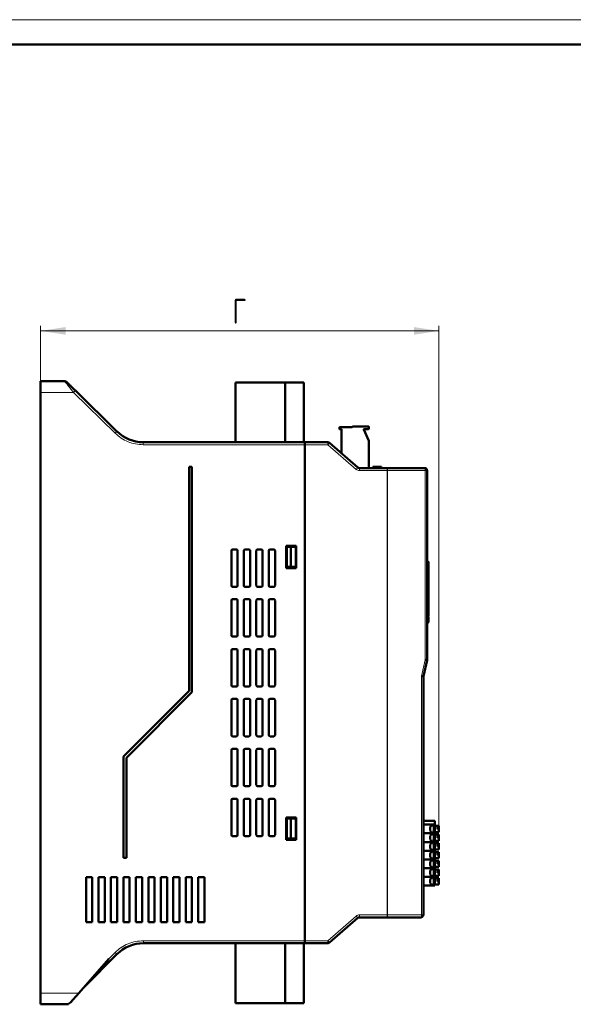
# Model space of a CAD drawing. Header units: millimetres. Extents: x 0 to 420, y 0 to 297.
# Tile 12 of 13: x 173 to 284, y 99 to 297. Entities that reach past the tile are written whole.
import ezdxf

# ---------------------------------------------------------------- set-up
doc = ezdxf.new("R2010")
doc.units = ezdxf.units.MM
doc.styles.add('SLDTEXTSTYLE0', font='TXT', dxfattribs={"width": 0.7, "bigfont": 'bigfont'})
doc.styles.add('SLDTEXTSTYLE1', font='TXT', dxfattribs={"width": 0.7})
doc.dimstyles.new('SLDDIMSTYLE0', dxfattribs={"dimtxt": 5, "dimasz": 5, "dimexe": 0, "dimexo": 0.0625, "dimgap": 1.25, "dimtad": 2, "dimdec": 1, "dimlfac": 2, "dimrnd": 1e-09, "dimzin": 12, "dimdsep": 46, "dimtxsty": 'SLDTEXTSTYLE1', "dimsah": 1, "dimcen": 0.09, "dimadec": 0, "dimazin": 3, "dimtfac": 1, "dimtdec": 3, "dimtofl": 0, "dimtmove": 0, "dimatfit": 3, "dimfxl": 1, "dimfrac": 2, "dimtolj": 1, "dimtzin": 12, "dimarcsym": 0})

# ---------------------------------------------------------------- blocks, each defined once
blk = doc.blocks.new('_D_2')
at = {"color": 7, "linetype": 'Continuous', "lineweight": 0}
for p, q in [((177.26, 224.5), (177.26, 235.57)), ((257.11, 135.3), (257.11, 235.57)), ((177.26, 234.57), (257.11, 234.57))]:
    blk.add_line(p, q, dxfattribs=at)
at = {"color": 7, "linetype": 'Continuous', "lineweight": 18}
for points in [[(177.26, 234.57), (182.26, 233.81), (182.26, 235.34)], [(257.11, 234.57), (252.11, 235.34), (252.11, 233.81)]]:
    blk.add_solid(points, dxfattribs=at)
at = {"color": 7, "linetype": 'Continuous', "lineweight": 18, "insert": (215.76, 241.02), "char_height": 5, "attachment_point": 1, "style": 'SLDTEXTSTYLE0'}
blk.add_mtext('Г', dxfattribs=at)

msp = doc.modelspace()

# ---------------------------------------------------------------- linework, layer by layer
at = {"color": 7, "linetype": 'Continuous', "lineweight": 18}
msp.add_line((0, 297), (420, 297), dxfattribs=at)
at = {"color": 7, "linetype": 'Continuous', "lineweight": 50}
for p, q in [((415, 292), (20, 292)), ((177.258, 224.489), (177.258, 222.239)), ((182.045, 224.489), (177.258, 224.489)), ((182.258, 224.473), (182.221, 224.489)), ((182.258, 224.489), (182.221, 224.489)), ((182.258, 224.473), (182.258, 224.489)), ((182.464, 224.327), (182.258, 224.473)), ((182.464, 224.327), (182.258, 224.473)), ((216.308, 212.239), (216.308, 224.239)), ((226.308, 224.239), (216.308, 224.239)), ((226.308, 224.239), (226.308, 212.239)), ((230.008, 224.239), (226.308, 224.239)), ((230.008, 224.239), (230.008, 212.239)), ((177.258, 101.739), (177.258, 222.239)), ((192.569, 214.391), (184.226, 222.595)), ((239.768, 215.339), (239.768, 215.314)), ((243.018, 215.389), (239.818, 215.389)), ((243.068, 214.939), (243.068, 215.339)), ((237.168, 215.214), (237.168, 214.939)), ((239.718, 215.264), (237.218, 215.264)), ((237.218, 214.889), (237.518, 214.889)), ((237.568, 214.839), (237.568, 210.022)), ((243.068, 212.539), (242.098, 214.819)), ((242.144, 214.889), (243.018, 214.889)), ((230.258, 212.239), (197.828, 212.239)), ((234.822, 212.239), (230.258, 212.239)), ((230.258, 212.239), (230.258, 211.739)), ((230.258, 112.239), (230.258, 211.739)), ((240.867, 207.166), (235.149, 212.117)), ((243.068, 207.044), (243.068, 212.539)), ((207.608, 207.273), (207.008, 207.273)), ((207.008, 207.273), (207.008, 162.338)), ((207.608, 162.089), (207.608, 207.273)), ((246.712, 207.044), (241.195, 207.044)), ((243.888, 207.294), (243.888, 207.044)), ((244.074, 207.294), (243.888, 207.294)), ((244.074, 207.294), (244.074, 207.044)), ((245.638, 207.294), (244.074, 207.294)), ((245.638, 207.294), (245.638, 207.044)), ((254.258, 207.044), (246.712, 207.044)), ((254.758, 206.544), (254.758, 168.539)), ((215.508, 190.489), (215.508, 183.489)), ((216.508, 190.739), (215.758, 190.739)), ((216.758, 183.489), (216.758, 190.489)), ((218.008, 190.489), (218.008, 183.489)), ((219.008, 190.739), (218.258, 190.739)), ((219.258, 183.489), (219.258, 190.489)), ((220.508, 190.489), (220.508, 183.489)), ((221.508, 190.739), (220.758, 190.739)), ((221.758, 183.489), (221.758, 190.489)), ((223.008, 190.489), (223.008, 183.489)), ((224.008, 190.739), (223.258, 190.739)), ((224.258, 183.489), (224.258, 190.489)), ((228.508, 191.489), (226.508, 191.489)), ((226.508, 191.489), (226.508, 186.989)), ((226.658, 191.239), (226.658, 187.239)), ((226.658, 191.239), (227.408, 191.239)), ((227.408, 187.239), (227.408, 191.239)), ((227.408, 191.239), (228.408, 191.239)), ((228.408, 191.239), (228.408, 187.239)), ((228.408, 191.239), (228.508, 191.239)), ((228.508, 186.989), (228.508, 191.489)), ((254.958, 188.289), (254.758, 188.289)), ((255.008, 188.239), (255.008, 187.177)), ((226.508, 186.989), (228.508, 186.989)), ((227.408, 187.239), (226.658, 187.239)), ((228.408, 187.239), (227.408, 187.239)), ((228.508, 187.239), (228.408, 187.239)), ((254.958, 186.254), (254.758, 186.254)), ((254.908, 185.892), (254.758, 185.892)), ((255.008, 187.177), (255.008, 186.496)), ((255.008, 186.496), (255.008, 186.204)), ((255.008, 186.204), (255.008, 186.021)), ((255.008, 186.021), (255.008, 185.792)), ((255.008, 185.792), (255.008, 185.508)), ((255.008, 185.508), (255.008, 182)), ((255.013, 184.308), (255.008, 184.308)), ((255.013, 184.055), (255.008, 184.055)), ((255.013, 184.009), (255.008, 184.009)), ((255.013, 184.003), (255.008, 184.003)), ((255.013, 183.503), (255.013, 184.003)), ((215.758, 183.239), (216.508, 183.239)), ((218.258, 183.239), (219.008, 183.239)), ((220.758, 183.239), (221.508, 183.239)), ((223.258, 183.239), (224.008, 183.239)), ((255.013, 183.503), (255.008, 183.503)), ((255.013, 183.496), (255.008, 183.496)), ((255.013, 183.408), (255.008, 183.408)), ((255.013, 183.373), (255.008, 183.373)), ((255.013, 183.333), (255.008, 183.333)), ((255.013, 183.184), (255.008, 183.184)), ((255.013, 182.995), (255.008, 182.995)), ((255.013, 182.895), (255.008, 182.895)), ((255.013, 182.851), (255.008, 182.851)), ((255.013, 182.726), (255.008, 182.726)), ((255.013, 182.583), (255.008, 182.583)), ((255.013, 182.576), (255.008, 182.576)), ((255.013, 182.211), (255.008, 182.211)), ((255.013, 182.205), (255.008, 182.205)), ((255.013, 182.109), (255.008, 182.109)), ((255.008, 182), (255.008, 181.633)), ((255.013, 183.309), (255.013, 183.324)), ((255.013, 182.851), (255.013, 182.726)), ((255.013, 182.211), (255.013, 182.576)), ((255.013, 182.109), (255.013, 182.19)), ((215.508, 180.489), (215.508, 173.489)), ((216.508, 180.739), (215.758, 180.739)), ((216.758, 173.489), (216.758, 180.489)), ((218.008, 180.489), (218.008, 173.489)), ((219.008, 180.739), (218.258, 180.739)), ((219.258, 173.489), (219.258, 180.489)), ((220.508, 180.489), (220.508, 173.489)), ((221.508, 180.739), (220.758, 180.739)), ((221.758, 173.489), (221.758, 180.489)), ((223.008, 180.489), (223.008, 173.489)), ((224.008, 180.739), (223.258, 180.739)), ((224.258, 173.489), (224.258, 180.489)), ((254.758, 181.533), (254.908, 181.533)), ((255.008, 181.633), (255.008, 179.557)), ((254.758, 179.323), (254.958, 179.323)), ((255.008, 179.557), (255.008, 179.373)), ((255.008, 179.373), (255.008, 179.116)), ((255.008, 179.116), (255.008, 178.539)), ((255.008, 178.539), (255.008, 177.339)), ((254.758, 177.289), (254.958, 177.289)), ((254.758, 176.024), (254.908, 176.024)), ((215.758, 173.239), (216.508, 173.239)), ((218.258, 173.239), (219.008, 173.239)), ((220.758, 173.239), (221.508, 173.239)), ((223.258, 173.239), (224.008, 173.239)), ((215.508, 170.489), (215.508, 163.489)), ((216.508, 170.739), (215.758, 170.739)), ((216.758, 163.489), (216.758, 170.489)), ((218.008, 170.489), (218.008, 163.489)), ((219.008, 170.739), (218.258, 170.739)), ((219.258, 163.489), (219.258, 170.489)), ((220.508, 170.489), (220.508, 163.489)), ((221.508, 170.739), (220.758, 170.739)), ((221.758, 163.489), (221.758, 170.489)), ((223.008, 170.489), (223.008, 163.489)), ((224.008, 170.739), (223.258, 170.739)), ((224.258, 163.489), (224.258, 170.489)), ((254.008, 165.289), (254.758, 168.539)), ((254.008, 117.434), (254.008, 165.289)), ((254.008, 164.039), (254.008, 118.784)), ((207.008, 162.338), (193.858, 149.188)), ((194.458, 148.939), (207.608, 162.089)), ((215.758, 163.239), (216.508, 163.239)), ((218.258, 163.239), (219.008, 163.239)), ((220.758, 163.239), (221.508, 163.239)), ((223.258, 163.239), (224.008, 163.239)), ((215.508, 160.489), (215.508, 153.489)), ((216.508, 160.739), (215.758, 160.739)), ((216.758, 153.489), (216.758, 160.489)), ((218.008, 160.489), (218.008, 153.489)), ((219.008, 160.739), (218.258, 160.739)), ((219.258, 153.489), (219.258, 160.489)), ((220.508, 160.489), (220.508, 153.489)), ((221.508, 160.739), (220.758, 160.739)), ((221.758, 153.489), (221.758, 160.489)), ((223.008, 160.489), (223.008, 153.489)), ((224.008, 160.739), (223.258, 160.739)), ((224.258, 153.489), (224.258, 160.489)), ((215.758, 153.239), (216.508, 153.239)), ((218.258, 153.239), (219.008, 153.239)), ((220.758, 153.239), (221.508, 153.239)), ((223.258, 153.239), (224.008, 153.239)), ((215.508, 150.489), (215.508, 143.489)), ((216.508, 150.739), (215.758, 150.739)), ((216.758, 143.489), (216.758, 150.489)), ((218.008, 150.489), (218.008, 143.489)), ((219.008, 150.739), (218.258, 150.739)), ((219.258, 143.489), (219.258, 150.489)), ((220.508, 150.489), (220.508, 143.489)), ((221.508, 150.739), (220.758, 150.739)), ((221.758, 143.489), (221.758, 150.489)), ((223.008, 150.489), (223.008, 143.489)), ((224.008, 150.739), (223.258, 150.739)), ((224.258, 143.489), (224.258, 150.489)), ((193.858, 149.188), (193.858, 128.873)), ((194.458, 128.873), (194.458, 148.939)), ((215.758, 143.239), (216.508, 143.239)), ((218.258, 143.239), (219.008, 143.239)), ((220.758, 143.239), (221.508, 143.239)), ((223.258, 143.239), (224.008, 143.239)), ((215.508, 140.489), (215.508, 133.489)), ((216.508, 140.739), (215.758, 140.739)), ((216.758, 133.489), (216.758, 140.489)), ((218.008, 140.489), (218.008, 133.489)), ((219.008, 140.739), (218.258, 140.739)), ((219.258, 133.489), (219.258, 140.489)), ((220.508, 140.489), (220.508, 133.489)), ((221.508, 140.739), (220.758, 140.739)), ((221.758, 133.489), (221.758, 140.489)), ((223.008, 140.489), (223.008, 133.489)), ((224.008, 140.739), (223.258, 140.739)), ((224.258, 133.489), (224.258, 140.489)), ((228.508, 136.989), (226.508, 136.989)), ((226.508, 136.989), (226.508, 132.489)), ((226.658, 136.739), (226.658, 132.739)), ((226.658, 136.739), (227.408, 136.739)), ((227.408, 132.739), (227.408, 136.739)), ((227.408, 136.739), (228.408, 136.739)), ((228.408, 132.739), (228.408, 136.739)), ((228.408, 136.739), (228.508, 136.739)), ((228.508, 132.489), (228.508, 136.989)), ((254.058, 136.289), (254.008, 136.289)), ((254.058, 135.539), (254.058, 136.289)), ((254.058, 136.289), (256.308, 136.289)), ((256.308, 135.539), (256.308, 136.289)), ((254.008, 135.539), (254.058, 135.539)), ((254.058, 135.539), (256.308, 135.539)), ((254.058, 133.789), (254.058, 135.539)), ((256.308, 133.789), (256.308, 135.539)), ((256.858, 135.289), (256.308, 135.289)), ((256.858, 135.289), (257.108, 135.289)), ((256.858, 135.289), (256.858, 134.638)), ((257.108, 134.638), (256.858, 134.638)), ((257.108, 135.289), (257.108, 134.638)), ((257.108, 134.638), (257.108, 134.039)), ((215.758, 133.239), (216.508, 133.239)), ((218.258, 133.239), (219.008, 133.239)), ((220.758, 133.239), (221.508, 133.239)), ((223.258, 133.239), (224.008, 133.239)), ((226.508, 132.489), (228.508, 132.489)), ((227.408, 132.739), (226.658, 132.739)), ((228.408, 132.739), (227.408, 132.739)), ((228.508, 132.739), (228.408, 132.739)), ((254.058, 133.789), (254.008, 133.789)), ((254.058, 132.039), (254.058, 133.789)), ((254.058, 133.789), (256.308, 133.789)), ((257.108, 134.039), (256.308, 134.039)), ((256.308, 132.039), (256.308, 133.789)), ((256.858, 133.539), (256.308, 133.539)), ((256.858, 133.539), (256.858, 132.888)), ((256.858, 133.539), (257.108, 133.539)), ((257.108, 132.888), (256.858, 132.888)), ((257.108, 133.539), (257.108, 132.888)), ((257.108, 132.888), (257.108, 132.289)), ((254.008, 132.039), (254.058, 132.039)), ((254.058, 132.039), (256.308, 132.039)), ((254.058, 130.289), (254.058, 132.039)), ((257.108, 132.289), (256.308, 132.289)), ((256.308, 130.289), (256.308, 132.039)), ((256.858, 131.789), (256.308, 131.789)), ((257.108, 130.539), (256.308, 130.539)), ((256.858, 131.789), (256.858, 131.138)), ((256.858, 131.789), (257.108, 131.789)), ((257.108, 131.138), (256.858, 131.138)), ((257.108, 131.789), (257.108, 131.138)), ((257.108, 131.138), (257.108, 130.539)), ((193.858, 128.873), (194.458, 128.873)), ((254.058, 130.289), (254.008, 130.289)), ((254.008, 128.539), (254.058, 128.539)), ((254.058, 128.539), (254.058, 130.289)), ((254.058, 130.289), (256.308, 130.289)), ((254.058, 128.539), (256.308, 128.539)), ((254.058, 126.789), (254.058, 128.539)), ((256.308, 128.539), (256.308, 130.289)), ((256.858, 130.039), (256.308, 130.039)), ((257.108, 128.789), (256.308, 128.789)), ((256.308, 126.789), (256.308, 128.539)), ((256.858, 130.039), (256.858, 129.388)), ((256.858, 130.039), (257.108, 130.039)), ((257.108, 129.388), (256.858, 129.388)), ((257.108, 130.039), (257.108, 129.388)), ((257.108, 129.388), (257.108, 128.789)), ((254.058, 126.789), (254.008, 126.789)), ((254.058, 125.039), (254.058, 126.789)), ((254.058, 126.789), (256.308, 126.789)), ((256.858, 128.289), (256.308, 128.289)), ((257.108, 127.039), (256.308, 127.039)), ((256.308, 125.039), (256.308, 126.789)), ((256.858, 126.539), (256.308, 126.539)), ((256.858, 128.289), (256.858, 127.638)), ((256.858, 128.289), (257.108, 128.289)), ((257.108, 127.638), (256.858, 127.638)), ((256.858, 126.539), (256.858, 125.888)), ((256.858, 126.539), (257.108, 126.539)), ((257.108, 128.289), (257.108, 127.638)), ((257.108, 127.638), (257.108, 127.039)), ((257.108, 126.539), (257.108, 125.888)), ((187.608, 124.989), (186.358, 124.989)), ((186.358, 124.989), (186.358, 115.989)), ((187.608, 115.989), (187.608, 124.989)), ((190.108, 124.989), (188.858, 124.989)), ((188.858, 124.989), (188.858, 115.989)), ((190.108, 115.989), (190.108, 124.989)), ((192.608, 124.989), (191.358, 124.989)), ((191.358, 124.989), (191.358, 115.989)), ((192.608, 115.989), (192.608, 124.989)), ((195.108, 124.989), (193.858, 124.989)), ((193.858, 124.989), (193.858, 115.989)), ((195.108, 115.989), (195.108, 124.989)), ((197.608, 124.989), (196.358, 124.989)), ((196.358, 124.989), (196.358, 115.989)), ((197.608, 115.989), (197.608, 124.989)), ((200.108, 124.989), (198.858, 124.989)), ((198.858, 124.989), (198.858, 115.989)), ((200.108, 115.989), (200.108, 124.989)), ((202.608, 124.989), (201.358, 124.989)), ((201.358, 124.989), (201.358, 115.989)), ((202.608, 115.989), (202.608, 124.989)), ((205.108, 124.989), (203.858, 124.989)), ((203.858, 124.989), (203.858, 115.989)), ((205.108, 115.989), (205.108, 124.989)), ((207.608, 124.989), (206.358, 124.989)), ((206.358, 124.989), (206.358, 115.989)), ((207.608, 115.989), (207.608, 124.989)), ((210.108, 124.989), (208.858, 124.989)), ((208.858, 124.989), (208.858, 115.989)), ((210.108, 115.989), (210.108, 124.989)), ((254.008, 125.039), (254.058, 125.039)), ((254.058, 125.039), (256.308, 125.039)), ((254.058, 123.289), (254.058, 125.039)), ((257.108, 125.289), (256.308, 125.289)), ((256.308, 123.289), (256.308, 125.039)), ((256.858, 124.789), (256.308, 124.789)), ((257.108, 125.888), (256.858, 125.888)), ((256.858, 124.789), (256.858, 124.138)), ((256.858, 124.789), (257.108, 124.789)), ((257.108, 125.888), (257.108, 125.289)), ((257.108, 124.789), (257.108, 124.138)), ((254.008, 123.289), (254.058, 123.289)), ((254.058, 123.289), (256.308, 123.289)), ((257.108, 123.539), (256.308, 123.539)), ((257.108, 124.138), (256.858, 124.138)), ((257.108, 124.138), (257.108, 123.539)), ((235.149, 111.861), (240.867, 116.812)), ((241.195, 116.934), (246.712, 116.934)), ((246.712, 116.934), (253.508, 116.934)), ((186.358, 115.989), (187.608, 115.989)), ((188.858, 115.989), (190.108, 115.989)), ((191.358, 115.989), (192.608, 115.989)), ((193.858, 115.989), (195.108, 115.989)), ((196.358, 115.989), (197.608, 115.989)), ((198.858, 115.989), (200.108, 115.989)), ((201.358, 115.989), (202.608, 115.989)), ((203.858, 115.989), (205.108, 115.989)), ((206.358, 115.989), (207.608, 115.989)), ((208.858, 115.989), (210.108, 115.989)), ((197.865, 111.739), (230.258, 111.739)), ((216.308, 111.739), (216.308, 99.739)), ((226.308, 111.739), (226.308, 99.739)), ((230.008, 111.739), (230.008, 99.739)), ((230.258, 112.239), (230.258, 111.739)), ((230.258, 111.739), (234.822, 111.739)), ((186.026, 103.007), (192.562, 109.542)), ((190.906, 108.593), (184.919, 101.739)), ((177.258, 99.489), (177.258, 101.739)), ((183.809, 100.468), (184.919, 101.739)), ((177.258, 99.489), (182.258, 99.489)), ((182.258, 99.489), (182.258, 99.558)), ((182.258, 99.539), (182.846, 99.539)), ((216.308, 99.739), (226.308, 99.739)), ((230.008, 99.739), (226.308, 99.739))]:
    msp.add_line(p, q, dxfattribs=at)
at = {"color": 9, "linetype": 'Continuous', "lineweight": 18}
for p, q in [((177.258, 222.239), (183.875, 222.239)), ((183.875, 222.239), (192.219, 214.034)), ((192.569, 214.391), (192.219, 214.034)), ((197.828, 212.239), (197.828, 211.739)), ((197.828, 211.739), (230.258, 211.739)), ((230.258, 211.739), (234.822, 211.739)), ((234.822, 211.739), (234.822, 212.239)), ((234.822, 211.739), (235.149, 212.117)), ((234.822, 211.739), (240.54, 206.788)), ((240.54, 206.788), (240.867, 207.166)), ((241.195, 207.044), (241.195, 206.544)), ((241.195, 206.544), (246.712, 206.544)), ((246.712, 206.544), (246.712, 207.044)), ((246.712, 206.544), (246.712, 117.434)), ((246.712, 206.544), (246.804, 206.544)), ((246.804, 117.434), (246.804, 206.544)), ((246.804, 206.544), (254.35, 206.544)), ((254.35, 206.544), (254.35, 168.596)), ((254.35, 206.544), (254.758, 206.544)), ((254.958, 187.217), (254.958, 188.289)), ((254.758, 187.217), (254.958, 187.217)), ((254.958, 186.461), (254.758, 186.461)), ((254.958, 186.05), (254.758, 186.05)), ((254.908, 185.537), (254.908, 185.892)), ((254.958, 186.461), (254.958, 187.217)), ((254.958, 186.254), (254.958, 186.461)), ((254.958, 186.05), (254.958, 186.254)), ((254.958, 185.879), (254.958, 186.05)), ((254.908, 185.537), (254.758, 185.537)), ((254.908, 181.991), (254.908, 185.537)), ((254.758, 181.991), (254.908, 181.991)), ((254.908, 181.533), (254.908, 181.991)), ((254.958, 179.527), (254.958, 181.546)), ((254.758, 179.527), (254.958, 179.527)), ((254.758, 179.116), (255.008, 179.116)), ((254.958, 178.36), (254.758, 178.36)), ((254.958, 179.323), (254.958, 179.527)), ((254.958, 177.289), (254.958, 178.36)), ((254.35, 168.596), (253.6, 165.346)), ((253.6, 165.346), (253.6, 117.434)), ((240.54, 117.19), (234.822, 112.239)), ((240.54, 117.19), (240.867, 116.812)), ((246.712, 117.434), (241.195, 117.434)), ((241.195, 117.434), (241.195, 116.934)), ((246.712, 116.934), (246.712, 117.434)), ((246.804, 117.434), (246.712, 117.434)), ((253.6, 117.434), (246.804, 117.434)), ((254.008, 117.434), (253.6, 117.434)), ((230.258, 112.239), (197.865, 112.239)), ((197.865, 111.739), (197.865, 112.239)), ((234.822, 112.239), (230.258, 112.239)), ((234.822, 112.239), (235.149, 111.861)), ((234.822, 111.739), (234.822, 112.239)), ((192.208, 109.895), (190.906, 108.593)), ((192.562, 109.542), (192.208, 109.895)), ((184.919, 101.739), (177.258, 101.739)), ((182.258, 99.558), (182.839, 99.558))]:
    msp.add_line(p, q, dxfattribs=at)
at = {"color": 9, "linetype": 'Continuous', "lineweight": 18, "flags": 128}
for points in [[(254.958, 186.05), (254.968, 186.05), (254.977, 186.048), (254.986, 186.045), (254.994, 186.042), (255, 186.037), (255.004, 186.032), (255.007, 186.026), (255.008, 186.021)], [(255.008, 185.508), (255.006, 185.514), (255.001, 185.519), (254.991, 185.524), (254.979, 185.528), (254.964, 185.532), (254.947, 185.535), (254.928, 185.536), (254.908, 185.537)], [(255.008, 179.557), (255.007, 179.551), (255.004, 179.545), (255, 179.54), (254.994, 179.536), (254.986, 179.532), (254.977, 179.529), (254.968, 179.527), (254.958, 179.527)]]:
    msp.add_lwpolyline(points, dxfattribs=at)
at = {"color": 7, "linetype": 'Continuous', "lineweight": 50, "flags": 128}
for points in [[(256.128, 134.664), (256.099, 134.951), (256.015, 135.194), (255.89, 135.356), (255.742, 135.414), (255.595, 135.356), (255.469, 135.194), (255.386, 134.951), (255.356, 134.664), (255.386, 134.377), (255.469, 134.133), (255.595, 133.971), (255.742, 133.914), (255.89, 133.971), (256.015, 134.133), (256.099, 134.377), (256.128, 134.664)], [(256.128, 132.914), (256.099, 133.201), (256.015, 133.444), (255.89, 133.606), (255.742, 133.664), (255.595, 133.606), (255.469, 133.444), (255.386, 133.201), (255.356, 132.914), (255.386, 132.627), (255.469, 132.383), (255.595, 132.221), (255.742, 132.164), (255.89, 132.221), (256.015, 132.383), (256.099, 132.627), (256.128, 132.914)], [(256.128, 131.164), (256.099, 131.451), (256.015, 131.694), (255.89, 131.856), (255.742, 131.914), (255.595, 131.856), (255.469, 131.694), (255.386, 131.451), (255.356, 131.164), (255.386, 130.877), (255.469, 130.633), (255.595, 130.471), (255.742, 130.414), (255.89, 130.471), (256.015, 130.633), (256.099, 130.877), (256.128, 131.164)], [(256.128, 129.414), (256.099, 129.701), (256.015, 129.944), (255.89, 130.106), (255.742, 130.164), (255.595, 130.106), (255.469, 129.944), (255.386, 129.701), (255.356, 129.414), (255.386, 129.127), (255.469, 128.883), (255.595, 128.721), (255.742, 128.664), (255.89, 128.721), (256.015, 128.883), (256.099, 129.127), (256.128, 129.414)], [(256.128, 127.664), (256.099, 127.951), (256.015, 128.194), (255.89, 128.356), (255.742, 128.414), (255.595, 128.356), (255.469, 128.194), (255.386, 127.951), (255.356, 127.664), (255.386, 127.377), (255.469, 127.133), (255.595, 126.971), (255.742, 126.914), (255.89, 126.971), (256.015, 127.133), (256.099, 127.377), (256.128, 127.664)], [(256.128, 125.914), (256.099, 126.201), (256.015, 126.444), (255.89, 126.606), (255.742, 126.664), (255.595, 126.606), (255.469, 126.444), (255.386, 126.201), (255.356, 125.914), (255.386, 125.627), (255.469, 125.383), (255.595, 125.221), (255.742, 125.164), (255.89, 125.221), (256.015, 125.383), (256.099, 125.627), (256.128, 125.914)], [(256.128, 124.164), (256.099, 124.451), (256.015, 124.694), (255.89, 124.856), (255.742, 124.914), (255.595, 124.856), (255.469, 124.694), (255.386, 124.451), (255.356, 124.164), (255.386, 123.877), (255.469, 123.633), (255.595, 123.471), (255.742, 123.414), (255.89, 123.471), (256.015, 123.633), (256.099, 123.877), (256.128, 124.164)]]:
    msp.add_lwpolyline(points, dxfattribs=at)
at = {"color": 7, "linetype": 'Continuous', "lineweight": 50}
for centre, radius, start, end in [((239.718, 215.314), 0.05, 270, 0), ((239.818, 215.339), 0.05, 90, 180), ((243.018, 215.339), 0.05, 0, 90), ((197.828, 219.739), 7.5, 225.48235, 270), ((237.218, 215.214), 0.05, 90, 180), ((237.218, 214.939), 0.05, 180, 270), ((237.518, 214.839), 0.05, 0, 90), ((242.144, 214.839), 0.05, 90, 203.0513), ((243.018, 214.939), 0.05, 270, 0), ((234.822, 211.739), 0.5, 49.11289, 90), ((241.195, 207.544), 0.5, 229.11289, 270), ((215.758, 190.489), 0.25, 90, 180), ((216.508, 190.489), 0.25, 0, 90), ((218.258, 190.489), 0.25, 90, 180), ((219.008, 190.489), 0.25, 0, 90), ((220.758, 190.489), 0.25, 90, 180), ((221.508, 190.489), 0.25, 0, 90), ((223.258, 190.489), 0.25, 90, 180), ((224.008, 190.489), 0.25, 0, 90), ((254.958, 188.239), 0.05, 0, 90), ((254.908, 185.792), 0.1, 0, 90), ((254.958, 186.204), 0.05, 0, 90), ((215.758, 183.489), 0.25, 180, 270), ((216.508, 183.489), 0.25, 270, 0), ((218.258, 183.489), 0.25, 180, 270), ((219.008, 183.489), 0.25, 270, 0), ((220.758, 183.489), 0.25, 180, 270), ((221.508, 183.489), 0.25, 270, 0), ((223.258, 183.489), 0.25, 180, 270), ((224.008, 183.489), 0.25, 270, 0), ((215.758, 180.489), 0.25, 90, 180), ((216.508, 180.489), 0.25, 0, 90), ((218.258, 180.489), 0.25, 90, 180), ((219.008, 180.489), 0.25, 0, 90), ((220.758, 180.489), 0.25, 90, 180), ((221.508, 180.489), 0.25, 0, 90), ((223.258, 180.489), 0.25, 90, 180), ((224.008, 180.489), 0.25, 0, 90), ((254.908, 181.633), 0.1, 270, 0), ((254.958, 179.373), 0.05, 270, 0), ((254.908, 176.124), 0.1, 271.37421, 359.98527), ((254.958, 177.339), 0.05, 270, 0), ((215.758, 173.489), 0.25, 180, 270), ((216.508, 173.489), 0.25, 270, 0), ((218.258, 173.489), 0.25, 180, 270), ((219.008, 173.489), 0.25, 270, 0), ((220.758, 173.489), 0.25, 180, 270), ((221.508, 173.489), 0.25, 270, 0), ((223.258, 173.489), 0.25, 180, 270), ((224.008, 173.489), 0.25, 270, 0), ((215.758, 170.489), 0.25, 90, 180), ((216.508, 170.489), 0.25, 0, 90), ((218.258, 170.489), 0.25, 90, 180), ((219.008, 170.489), 0.25, 0, 90), ((220.758, 170.489), 0.25, 90, 180), ((221.508, 170.489), 0.25, 0, 90), ((223.258, 170.489), 0.25, 90, 180), ((224.008, 170.489), 0.25, 0, 90), ((215.758, 163.489), 0.25, 180, 270), ((216.508, 163.489), 0.25, 270, 0), ((218.258, 163.489), 0.25, 180, 270), ((219.008, 163.489), 0.25, 270, 0), ((220.758, 163.489), 0.25, 180, 270), ((221.508, 163.489), 0.25, 270, 0), ((223.258, 163.489), 0.25, 180, 270), ((224.008, 163.489), 0.25, 270, 0), ((215.758, 160.489), 0.25, 90, 180), ((216.508, 160.489), 0.25, 0, 90), ((218.258, 160.489), 0.25, 90, 180), ((219.008, 160.489), 0.25, 0, 90), ((220.758, 160.489), 0.25, 90, 180), ((221.508, 160.489), 0.25, 0, 90), ((223.258, 160.489), 0.25, 90, 180), ((224.008, 160.489), 0.25, 0, 90), ((215.758, 153.489), 0.25, 180, 270), ((216.508, 153.489), 0.25, 270, 0), ((218.258, 153.489), 0.25, 180, 270), ((219.008, 153.489), 0.25, 270, 0), ((220.758, 153.489), 0.25, 180, 270), ((221.508, 153.489), 0.25, 270, 0), ((223.258, 153.489), 0.25, 180, 270), ((224.008, 153.489), 0.25, 270, 0), ((215.758, 150.489), 0.25, 90, 180), ((216.508, 150.489), 0.25, 0, 90), ((218.258, 150.489), 0.25, 90, 180), ((219.008, 150.489), 0.25, 0, 90), ((220.758, 150.489), 0.25, 90, 180), ((221.508, 150.489), 0.25, 0, 90), ((223.258, 150.489), 0.25, 90, 180), ((224.008, 150.489), 0.25, 0, 90), ((215.758, 143.489), 0.25, 180, 270), ((216.508, 143.489), 0.25, 270, 0), ((218.258, 143.489), 0.25, 180, 270), ((219.008, 143.489), 0.25, 270, 0), ((220.758, 143.489), 0.25, 180, 270), ((221.508, 143.489), 0.25, 270, 0), ((223.258, 143.489), 0.25, 180, 270), ((224.008, 143.489), 0.25, 270, 0), ((215.758, 140.489), 0.25, 90, 180), ((216.508, 140.489), 0.25, 0, 90), ((218.258, 140.489), 0.25, 90, 180), ((219.008, 140.489), 0.25, 0, 90), ((220.758, 140.489), 0.25, 90, 180), ((221.508, 140.489), 0.25, 0, 90), ((223.258, 140.489), 0.25, 90, 180), ((224.008, 140.489), 0.25, 0, 90), ((215.758, 133.489), 0.25, 180, 270), ((216.508, 133.489), 0.25, 270, 0), ((218.258, 133.489), 0.25, 180, 270), ((219.008, 133.489), 0.25, 270, 0), ((220.758, 133.489), 0.25, 180, 270), ((221.508, 133.489), 0.25, 270, 0), ((223.258, 133.489), 0.25, 180, 270), ((224.008, 133.489), 0.25, 270, 0), ((241.195, 116.434), 0.5, 90, 130.88711), ((197.865, 104.239), 7.5, 90, 135), ((234.822, 112.239), 0.5, 270, 310.88711)]:
    msp.add_arc(centre, radius, start, end, dxfattribs=at)
at = {"color": 9, "linetype": 'Continuous', "lineweight": 18}
for centre, radius, start, end in [((246.057, 206.664), 0.757, 350.82215, 30.06145), ((253.603, 206.664), 0.757, 350.82215, 30.06145), ((254.963, 187.171), 0.0459, 6.8273, 95.49257), ((254.965, 186.505), 0.0446, 261.95053, 348.57825), ((254.933, 182.295), 0.305, 265.33351, 284.26318), ((246.057, 117.313), 0.757, 329.93855, 9.17785), ((252.853, 117.313), 0.757, 329.93855, 9.17785)]:
    msp.add_arc(centre, radius, start, end, dxfattribs=at)
at = {"color": 7, "linetype": 'Continuous', "lineweight": 50}
for centre, start_param in [((254.258, 168.596), 0.0002986), ((253.508, 165.346), 0.0004579)]:
    msp.add_ellipse(centre, major_axis=(0.5, -0.057), ratio=0.0210712, start_param=start_param, end_param=1.3878481, dxfattribs=at)
for points, knots in [([(182.221, 224.489), (182.205, 224.489), (182.172, 224.489), (182.108, 224.489), (182.064, 224.489), (182.045, 224.489)], [0, 0, 0, 0, 0.3581943, 0.7180192, 1, 1, 1, 1]), ([(184.226, 222.595), (183.898, 222.918), (183.406, 223.401), (182.811, 223.987), (182.579, 224.214), (182.464, 224.327)], [0, 0, 0, 0, 0.5020695, 0.7523656, 1, 1, 1, 1]), ([(254.958, 178.36), (254.959, 178.361), (254.972, 178.387), (254.998, 178.441), (255.005, 178.51), (255.008, 178.539)], [0, 0, 0, 0, 0.0137356, 0.5829716, 1, 1, 1, 1]), ([(254.908, 176.714), (254.908, 176.741), (254.908, 176.866), (254.908, 177.066), (254.908, 177.23), (254.908, 177.289)], [0, 0, 0, 0, 0.1494851, 0.6937241, 1, 1, 1, 1]), ([(255.008, 177.185), (255.008, 177.161), (255.008, 177.042), (255.008, 176.892), (255.008, 176.78), (255.008, 176.756)], [0, 0, 0, 0, 0.16682483, 0.82150975, 1, 1, 1, 1]), ([(255.008, 176.756), (255.008, 176.682), (255.008, 176.501), (255.008, 176.344), (255.008, 176.298), (255.008, 176.291)], [0, 0, 0, 0, 0.3675329, 0.904622, 1, 1, 1, 1]), ([(255.008, 176.124), (255.008, 176.129), (255.008, 176.141), (255.008, 176.19), (255.008, 176.279), (255.008, 176.291)], [0, 0, 0, 0, 0.38296178, 0.91868517, 1, 1, 1, 1]), ([(182.839, 99.558), (182.832, 99.554), (182.819, 99.545), (182.811, 99.54), (182.81, 99.539), (182.81, 99.539)], [0, 0, 0, 0, 0.4305093, 0.8649694, 1, 1, 1, 1]), ([(182.839, 99.558), (183.1, 99.752), (183.437, 100.002), (183.741, 100.383), (183.809, 100.468)], [0, 0, 0, 0, 0.7775643, 1, 1, 1, 1])]:
    msp.add_open_spline(points, degree=3, knots=knots, dxfattribs=at)
at = {"color": 9, "linetype": 'Continuous', "lineweight": 18}
for points, knots in [([(183.875, 222.239), (183.696, 222.46), (183.322, 222.919), (182.793, 223.569), (182.339, 224.128), (182.136, 224.376), (182.045, 224.489)], [0, 0, 0, 0, 0.2542109, 0.5284925, 0.7867511, 1, 1, 1, 1]), ([(192.219, 214.034), (192.605, 213.695), (193.384, 213.009), (194.781, 212.293), (196.278, 211.824), (197.315, 211.767), (197.828, 211.739)], [0, 0, 0, 0, 0.2476269, 0.5, 0.7523731, 1, 1, 1, 1]), ([(254.908, 176.039), (254.908, 176.041), (254.908, 176.045), (254.908, 176.206), (254.908, 176.441), (254.908, 176.631), (254.908, 176.714)], [0, 0, 0, 0, 0.2952536, 0.6028083, 0.8249091, 1, 1, 1, 1]), ([(197.865, 112.239), (197.346, 112.21), (196.299, 112.151), (194.786, 111.672), (193.378, 110.941), (192.595, 110.242), (192.208, 109.895)], [0, 0, 0, 0, 0.24757486, 0.5, 0.75242514, 1, 1, 1, 1])]:
    msp.add_open_spline(points, degree=3, knots=knots, dxfattribs=at)
for points in [[(183.875, 222.239), (183.921, 222.285), (184.013, 222.379), (184.129, 222.497), (184.21, 222.579), (184.221, 222.59), (184.226, 222.595)], [(240.54, 206.788), (240.638, 206.717), (240.834, 206.577), (241.075, 206.555), (241.195, 206.544)], [(241.195, 117.434), (241.075, 117.422), (240.834, 117.4), (240.638, 117.26), (240.54, 117.19)]]:
    msp.add_open_spline(points, degree=3, dxfattribs=at)
at = {"color": 7, "linetype": 'Continuous', "lineweight": 50}
for points in [[(254.258, 207.044), (254.324, 207.036), (254.455, 207.021), (254.62, 206.905), (254.736, 206.74), (254.751, 206.609), (254.758, 206.544)], [(254.008, 117.434), (254.001, 117.368), (253.986, 117.237), (253.87, 117.072), (253.705, 116.956), (253.574, 116.941), (253.508, 116.934)]]:
    msp.add_open_spline(points, degree=3, dxfattribs=at)

# ---------------------------------------------------------------- dimensions: what is measured, and where the dimension line sits
at = {"color": 7, "linetype": 'Continuous', "lineweight": 18}
dim = msp.add_linear_dim(base=(257.108, 234.575), p1=(177.258, 224.489), p2=(257.108, 135.289), text='Г', dimstyle='SLDDIMSTYLE0', dxfattribs=at)
dim.commit()
dim.dimension.update_dxf_attribs({"geometry": '_D_2', "text_midpoint": (217.183, 234.575), "dimtype": 160})

doc.saveas('drawing.dxf')
